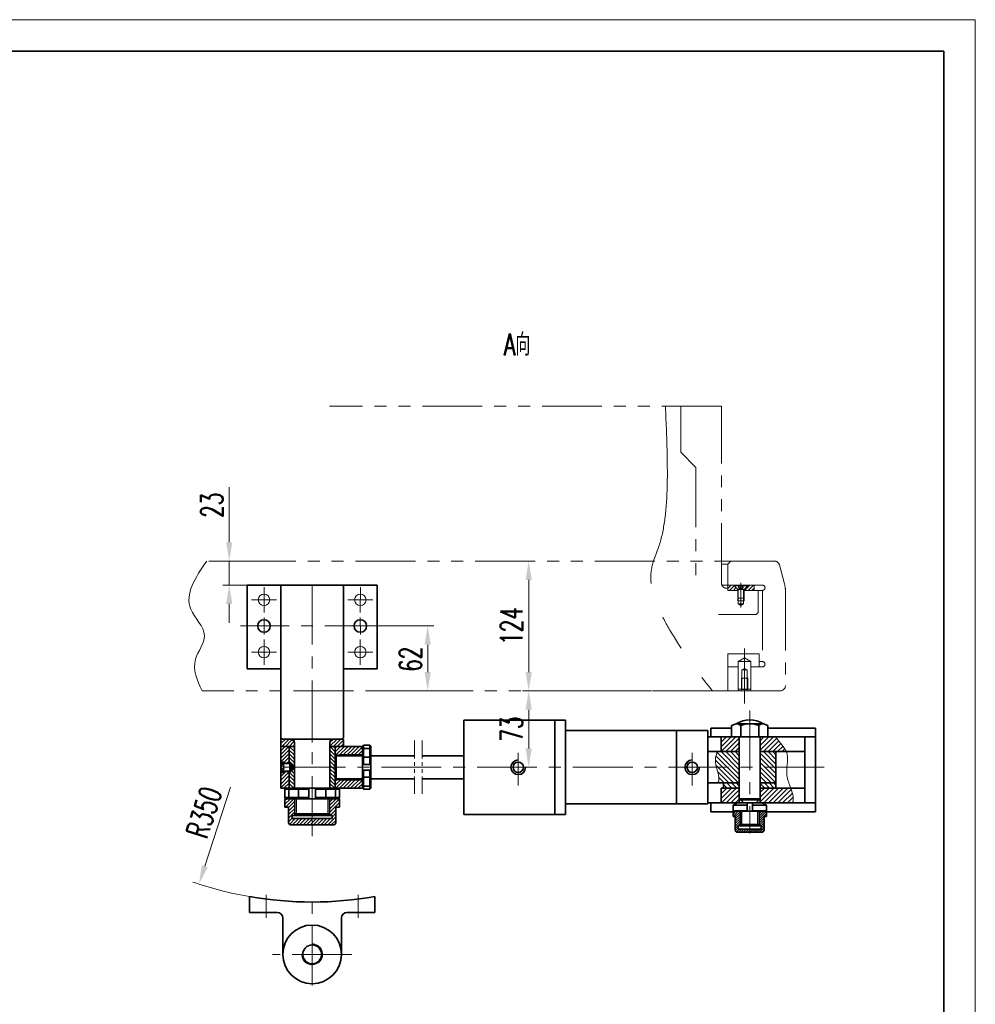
# Model space of a CAD drawing. Header units: millimetres. Extents: x -150 to 2370, y -30 to 1752.
# Tile 4 of 4: x 1457 to 2370, y 811 to 1752. Entities that reach past the tile are written whole.
import ezdxf
from ezdxf.enums import TextEntityAlignment as Align

# ---------------------------------------------------------------- set-up
doc = ezdxf.new("R2010")
doc.units = ezdxf.units.MM
doc.header["$LTSCALE"] = 1.8
for name, pattern in [('CENTER', [50.8, 31.75, -6.35, 6.35, -6.35]), ('DASHED', [19.05, 12.7, -6.35]), ('PHANTOM', [63.5, 31.75, -6.35, 6.35, -6.35, 6.35, -6.35])]:
    doc.linetypes.add(name, pattern=pattern)
doc.layers.get('0').update_dxf_attribs({"lineweight": 35})
doc.layers.get('Defpoints').update_dxf_attribs({"lineweight": 35})
for name, color, linetype, lineweight in [('00', 7, 'Continuous', 35), ('1轮廓实线层', 7, 'Continuous', 35), ('2细线层', 4, 'Continuous', 15), ('3中心线层', 1, 'CENTER', 15), ('YGJ波浪线', 3, 'Continuous', 15), ('YGJ粗实线', 7, 'Continuous', 35), ('YGJ细双点划线', 2, 'PHANTOM', 15), ('YGJ细实线', 3, 'Continuous', 15), ('YGJ细虚线', 2, 'DASHED', 15), ('中心线', 1, 'CENTER', 15), ('剖面线', 2, 'Continuous', 15), ('双点划线', 3, 'PHANTOM', 15), ('尺寸线', 4, 'Continuous', 15), ('粗实线', 7, 'Continuous', 35), ('细实线', 2, 'Continuous', 15)]:
    doc.layers.add(name, color=color, linetype=linetype, lineweight=lineweight)
doc.styles.add('HC_GBDIM', font='romans.shx', dxfattribs={"width": 0.667, "bigfont": 'hzdx.shx'})
doc.styles.add('HC_TEXTSTYLE', font='isocp', dxfattribs={"width": 0.667, "bigfont": 'hzfs'})
doc.styles.add('标准', font='romans.shx', dxfattribs={"width": 0.7, "bigfont": 'hzdx.shx'})
doc.dimstyles.new('HC_GBDIM', dxfattribs={"dimtxt": 3.5, "dimasz": 3, "dimexe": 1, "dimexo": 0, "dimgap": 1, "dimtad": 1, "dimdec": 0, "dimzin": 0, "dimdsep": 46, "dimtxsty": 'HC_GBDIM', "dimcen": 2.5, "dimclrd": 3, "dimclre": 3, "dimclrt": 2, "dimadec": 0, "dimazin": 0, "dimtfac": 0.714286, "dimtdec": 0, "dimtmove": 0, "dimatfit": 3, "dimfxl": 1, "dimtzin": 0, "dimlwd": -1, "dimlwe": -1, "dimarcsym": 0})

# ---------------------------------------------------------------- blocks, each defined once
blk = doc.blocks.new('*U122')
at = {"layer": 'YGJ粗实线'}
for q in [(0, 287), (390, 0)]:
    blk.add_line((390, 287), q, dxfattribs=at)
at = {"layer": 'YGJ细实线'}
for q in [(-25, 292), (395, -5)]:
    blk.add_line((395, 292), q, dxfattribs=at)
blk = doc.blocks.new('*D149')
at = {"layer": 'Defpoints', "color": 0}
for p in [(1805.9, 1172.84), (1796.56, 1110.84), (1846.89, 1110.84)]:
    blk.add_point(p, dxfattribs=at)
at = {"layer": 'YGJ细实线', "color": 3}
for p, q in [((1805.9, 1172.84), (1852.89, 1172.84)), ((1846.89, 1154.84), (1846.89, 1128.84)), ((1796.56, 1110.84), (1852.89, 1110.84))]:
    blk.add_line(p, q, dxfattribs=at)
for points in [[(1849.89, 1154.84), (1843.89, 1154.84), (1846.89, 1172.84)], [(1843.89, 1128.84), (1849.89, 1128.84), (1846.89, 1110.84)]]:
    blk.add_solid(points, dxfattribs=at)
at = {"layer": 'YGJ细实线', "color": 2, "insert": (1830.39, 1141.07), "char_height": 21, "attachment_point": 5, "rotation": 90, "style": 'HC_GBDIM'}
blk.add_mtext('62', dxfattribs=at)
blk = doc.blocks.new('*D151')
at = {"layer": 'Defpoints', "color": 0}
for p in [(1943.38, 1234.84), (1943.38, 1110.84), (1943.38, 1110.84)]:
    blk.add_point(p, dxfattribs=at)
at = {"layer": 'YGJ细实线', "color": 3}
for p, q in [((1943.38, 1234.84), (1949.38, 1234.84)), ((1943.38, 1216.84), (1943.38, 1128.84)), ((1943.38, 1110.84), (1949.38, 1110.84))]:
    blk.add_line(p, q, dxfattribs=at)
for points in [[(1946.38, 1216.84), (1940.38, 1216.84), (1943.38, 1234.84)], [(1940.38, 1128.84), (1946.38, 1128.84), (1943.38, 1110.84)]]:
    blk.add_solid(points, dxfattribs=at)
at = {"layer": 'YGJ细实线', "color": 2, "insert": (1926.88, 1172.84), "char_height": 21, "attachment_point": 5, "rotation": 90, "style": 'HC_GBDIM'}
blk.add_mtext('124', dxfattribs=at)
blk = doc.blocks.new('*D152')
at = {"layer": 'Defpoints', "color": 0}
for p in [(1943.38, 1110.84), (1943.38, 1110.84), (1943.38, 1037.84)]:
    blk.add_point(p, dxfattribs=at)
at = {"layer": 'YGJ细实线', "color": 3}
for p, q in [((1943.38, 1110.84), (1937.38, 1110.84)), ((1943.38, 1055.84), (1943.38, 1092.84)), ((1943.38, 1037.84), (1937.38, 1037.84))]:
    blk.add_line(p, q, dxfattribs=at)
for points in [[(1946.38, 1092.84), (1940.38, 1092.84), (1943.38, 1110.84)], [(1940.38, 1055.84), (1946.38, 1055.84), (1943.38, 1037.84)]]:
    blk.add_solid(points, dxfattribs=at)
at = {"layer": 'YGJ细实线', "color": 2, "insert": (1926.88, 1074.34), "char_height": 21, "attachment_point": 5, "rotation": 90, "style": 'HC_GBDIM'}
blk.add_mtext('73', dxfattribs=at)
blk = doc.blocks.new('*D153')
at = {"layer": 'Defpoints', "color": 0}
for p in [(1637.8, 1234.84), (1657.32, 1234.84), (1690.67, 1211.84)]:
    blk.add_point(p, dxfattribs=at)
at = {"layer": 'YGJ细实线', "color": 3}
for p, q in [((1657.32, 1252.84), (1657.32, 1305.52)), ((1637.8, 1234.84), (1663.32, 1234.84)), ((1657.32, 1211.84), (1657.32, 1234.84)), ((1690.67, 1211.84), (1651.32, 1211.84)), ((1657.32, 1193.84), (1657.32, 1175.84))]:
    blk.add_line(p, q, dxfattribs=at)
for points in [[(1654.32, 1252.84), (1660.32, 1252.84), (1657.32, 1234.84)], [(1660.32, 1193.84), (1654.32, 1193.84), (1657.32, 1211.84)]]:
    blk.add_solid(points, dxfattribs=at)
at = {"layer": 'YGJ细实线', "color": 2, "insert": (1640.82, 1288.18), "char_height": 21, "attachment_point": 5, "rotation": 90, "style": 'HC_GBDIM'}
blk.add_mtext('23', dxfattribs=at)
blk = doc.blocks.new('*D164')
at = {"layer": 'Defpoints', "color": 0}
for p in [(1736.53, 1259.13), (1628.4, 926.26)]:
    blk.add_point(p, dxfattribs=at)
at = {"layer": 'YGJ细实线', "color": 3}
blk.add_line((1633.96, 943.37), (1658.48, 1018.85), dxfattribs=at)
blk.add_arc((1736.53, 1259.13), 350, 251.0213, 260.12913, dxfattribs=at)
blk.add_solid([(1631.11, 944.3), (1636.81, 942.45), (1628.4, 926.26)], dxfattribs=at)
at = {"layer": 'YGJ细实线', "color": 2, "insert": (1633.31, 994.77), "char_height": 21, "attachment_point": 5, "rotation": 72.00353, "style": 'HC_GBDIM'}
blk.add_mtext('R350', dxfattribs=at)

msp = doc.modelspace()

# ---------------------------------------------------------------- hatches: boundary and pattern name
at = {"layer": 'YGJ细实线'}
h = msp.add_hatch(dxfattribs=at)
h.set_pattern_fill('ANSI31', color=3, scale=0.75, angle=180)
h.set_pattern_definition([(45, (2305.405, 819.524), (-1.683798, 1.683798), [])])
h.paths.add_polyline_path([(1717.55, 988.84), (1717.55, 991.84), (1720.05, 991.84), (1720.05, 1007.84), (1712.55, 1007.84), (1711.55, 1007.84, 0.414214), (1710.55, 1006.84), (1710.55, 999.84), (1714.03, 999.84), (1714.03, 984.84, 0.414214), (1716.03, 982.84), (1736.55, 982.84), (1736.55, 988.84)])
h.paths.add_polyline_path([(1736.55, 988.84), (1736.55, 982.84), (1757.07, 982.84, 0.414214), (1759.07, 984.84), (1759.07, 999.84), (1762.55, 999.84), (1762.55, 1006.84, 0.414214), (1761.55, 1007.84), (1760.55, 1007.84), (1753.05, 1007.84), (1753.05, 991.84), (1755.55, 991.84), (1755.55, 988.84)])
h = msp.add_hatch(dxfattribs=at)
h.set_pattern_fill('ANSI31', color=3, scale=0.5, angle=180)
h.set_pattern_definition([(45, (1719.33, 899.3887), (-1.122532, 1.122532), [])])
h.paths.add_polyline_path([(2139.55, 995.84, 0.414214), (2138.55, 994.84), (2138.55, 990.84), (2140.69, 990.84), (2140.69, 977.84, 0.414214), (2142.69, 975.84), (2154.55, 975.84), (2154.55, 978.84), (2143.55, 978.84), (2143.55, 981.84), (2145.55, 981.84), (2145.55, 995.84)])
h.paths.add_polyline_path([(2163.55, 995.84), (2163.55, 981.84), (2165.55, 981.84), (2165.55, 978.84), (2154.55, 978.84), (2154.55, 975.84), (2166.41, 975.84, 0.414214), (2168.41, 977.84), (2168.41, 990.84), (2170.55, 990.84), (2170.55, 994.84, 0.414214), (2169.55, 995.84)])
at = {"layer": '剖面线'}
h = msp.add_hatch(dxfattribs=at)
h.set_pattern_fill('ANSI31', color=256, angle=180, style=0)
h.set_pattern_definition([(45, (-111478.6186, -53638.0062), (-2.24506403, 2.24506403), [])])
edge = h.paths.add_edge_path()
edge.add_line((2164.55, 1066.84), (2179.16, 1066.84))
edge.add_spline(control_points=[(2179.16, 1066.84), (2182.6, 1062.28), (2187.27, 1057.95), (2189.4, 1052.84)], knot_values=[0, 0, 0, 0, 17.124011, 17.124011, 17.124011, 17.124011], degree=3, periodic=0)
edge.add_line((2189.4, 1052.84), (2164.55, 1052.84))
edge.add_line((2164.55, 1052.84), (2164.55, 1066.84))
edge = h.paths.add_edge_path()
edge.add_line((2164.55, 1003.84), (2164.55, 1017.84))
edge.add_line((2164.55, 1017.84), (2193.76, 1017.84))
edge.add_spline(control_points=[(2193.76, 1017.84), (2195.49, 1013.16), (2197.03, 1008.35), (2195.59, 1003.84)], knot_values=[52.79326, 52.79326, 52.79326, 52.79326, 66.971619, 66.971619, 66.971619, 66.971619], degree=3, periodic=0)
edge.add_line((2195.59, 1003.84), (2164.55, 1003.84))
h.paths.add_polyline_path([(2127.27, 1052.84), (2127.27, 1066.84), (2144.55, 1066.84), (2144.55, 1052.84)])
h.paths.add_polyline_path([(2127.27, 1003.84), (2127.27, 1017.84), (2144.55, 1017.84), (2144.55, 1003.84)])
h = msp.add_hatch(dxfattribs=at)
h.set_pattern_fill('ANSI31', color=256, scale=20, angle=180, style=0)
h.set_pattern_definition([(45, (-6331.2235, 13794.2308), (-1.76776695, 1.76776695), [])])
h.paths.add_polyline_path([(1709.55, 1032.84), (1706.55, 1032.84), (1706.55, 1017.84), (1713.55, 1017.84), (1714.55, 1018.84), (1714.55, 1033.84), (1709.55, 1033.84)])
h.paths.add_polyline_path([(1709.55, 1041.84), (1714.55, 1041.84), (1714.55, 1056.84), (1713.55, 1057.84), (1706.55, 1057.84), (1706.55, 1042.84), (1709.55, 1042.84)])
h.paths.add_polyline_path([(1784.55, 1018.84), (1783.55, 1017.84), (1759.55, 1017.84), (1758.55, 1018.84), (1758.55, 1025.84), (1784.55, 1025.84)])
h.paths.add_polyline_path([(1784.55, 1026.84), (1784.55, 1025.84), (1758.55, 1025.84), (1758.55, 1026.84)])
h.paths.add_polyline_path([(1784.55, 1049.84), (1784.55, 1048.84), (1758.55, 1048.84), (1758.55, 1049.84)])
h.paths.add_polyline_path([(1783.55, 1057.84), (1784.55, 1056.84), (1784.55, 1049.84), (1758.55, 1049.84), (1758.55, 1056.84), (1759.55, 1057.84)])
h = msp.add_hatch(dxfattribs=at)
h.set_pattern_fill('ANSI31', color=256, angle=90, style=0)
h.set_pattern_definition([(135, (-111467.5345, -53638.0062), (-2.24506403, -2.24506403), [])])
h.paths.add_polyline_path([(2164.55, 1052.84), (2179.55, 1052.84), (2179.55, 1040.34), (2164.55, 1040.34)])
h.paths.add_polyline_path([(2164.55, 1040.34), (2179.55, 1040.34), (2179.55, 1022.84), (2164.55, 1022.84)])
edge = h.paths.add_edge_path()
edge.add_spline(control_points=[(2122.16, 1040.34), (2121.38, 1044.55), (2121.59, 1049.45), (2124.09, 1052.84)], knot_values=[0, 0, 0, 0, 12.648041, 12.648041, 12.648041, 12.648041], degree=3, periodic=0)
edge.add_line((2124.09, 1052.84), (2144.55, 1052.84))
edge.add_line((2144.55, 1052.84), (2144.55, 1040.34))
edge.add_line((2144.55, 1040.34), (2122.16, 1040.34))
edge = h.paths.add_edge_path()
edge.add_spline(control_points=[(2124.09, 1022.84), (2125.76, 1025.85), (2124.52, 1032.54), (2122.62, 1037.87), (2122.16, 1040.34)], knot_values=[12.648041, 12.648041, 12.648041, 12.648041, 22.983952, 30.403325, 30.403325, 30.403325, 30.403325], degree=3, periodic=0)
edge.add_line((2122.16, 1040.34), (2144.55, 1040.34))
edge.add_line((2144.55, 1040.34), (2144.55, 1022.84))
edge.add_line((2144.55, 1022.84), (2124.09, 1022.84))
h = msp.add_hatch(dxfattribs=at)
h.set_pattern_fill('ANSI31', color=256, angle=90, style=0)
h.set_pattern_definition([(135, (-111478.6186, -53638.0062), (-2.24506403, -2.24506403), [])])
h.paths.add_polyline_path([(2164.55, 1022.84), (2179.55, 1022.84), (2179.55, 1017.84), (2164.55, 1017.84)])
h.paths.add_polyline_path([(2129.55, 1022.84), (2144.55, 1022.84), (2144.55, 1017.84), (2129.55, 1017.84)])
at = {"layer": '双点划线', "ltscale": 3}
h = msp.add_hatch(dxfattribs=at)
h.set_pattern_fill('ANSI31', color=256, scale=20, angle=90, style=0)
h.set_pattern_definition([(45, (3105.1823, -482.0474), (1.767767, -1.767767), [])])
h.paths.add_polyline_path([(2152.86, 1211.34), (2152.86, 1211.84), (2158.61, 1211.84), (2158.61, 1206.84), (2149.21, 1206.84), (2149.21, 1207.69)])
h.paths.add_polyline_path([(2133.61, 1211.84), (2139.36, 1211.84), (2139.36, 1211.31), (2139.39, 1211.31), (2143.01, 1207.69), (2143.01, 1206.84), (2133.61, 1206.84)])
at = {"layer": '尺寸线'}
h = msp.add_hatch(dxfattribs=at)
h.set_pattern_fill('ANSI31', color=256, scale=20, style=0)
h.set_pattern_definition([(225, (88920.0111, 1766.4803), (1.76776695, -1.76776695), [])])
h.paths.add_polyline_path([(1716.55, 1064.84), (1719.55, 1061.84), (1719.55, 1057.84), (1707.05, 1057.84), (1706.56, 1058.34), (1706.56, 1064.34), (1707.05, 1064.84), (1713.73, 1064.84)])
h.paths.add_polyline_path([(1766.05, 1064.84), (1766.54, 1064.34), (1766.55, 1058.34), (1766.05, 1057.84), (1762.55, 1057.84), (1759.05, 1057.84), (1753.55, 1057.84), (1753.55, 1061.84), (1756.55, 1064.84)])
at = {"layer": '细实线'}
h = msp.add_hatch(dxfattribs=at)
h.set_pattern_fill('ANSI31', color=2, scale=20, angle=90)
h.set_pattern_definition([(135, (-40801.131, -17357.9122), (-1.76776695, -1.76776695), [])])
h.paths.add_polyline_path([(1753.55, 1037.84), (1753.55, 1056.84), (1754.55, 1057.84), (1757.55, 1057.84), (1758.55, 1056.84), (1758.55, 1049.84), (1758.55, 1048.84), (1758.55, 1037.84), (1753.55, 1037.84)], is_closed=False)
h.paths.add_polyline_path([(1758.55, 1037.84), (1758.55, 1026.84), (1758.55, 1025.84), (1758.55, 1018.84), (1757.55, 1017.84), (1754.55, 1017.84), (1753.55, 1018.84), (1753.55, 1021.84), (1753.55, 1037.84)])
h.paths.add_polyline_path([(1718.86, 1037.84), (1716.55, 1041.84), (1715.3, 1041.84), (1714.55, 1041.84), (1714.55, 1056.84), (1715.55, 1057.84), (1718.55, 1057.84), (1719.55, 1056.84), (1719.55, 1037.84)])
h.paths.add_polyline_path([(1716.55, 1033.84), (1718.86, 1037.84), (1719.55, 1037.84), (1719.55, 1021.84), (1719.55, 1018.84), (1718.55, 1017.84), (1715.55, 1017.84), (1714.55, 1018.84), (1714.55, 1033.84), (1715.3, 1033.84), (1716.55, 1033.84)], is_closed=False)

# ---------------------------------------------------------------- linework, layer by layer
for p, q in [((1881.39, 1082.84, 9.56), (1978.39, 1082.84, 9.56)), ((1881.39, 992.84, 9.56), (1881.39, 1082.84, 9.56)), ((1968.39, 992.84, 9.56), (1968.39, 1082.84, 9.56)), ((1978.39, 992.84, 9.56), (1978.39, 1082.84, 9.56)), ((1978.39, 1072.84, 9.56), (2114.55, 1072.84, 9.56)), ((2084.55, 1002.84, 9.56), (2084.55, 1072.84, 9.56)), ((2114.55, 1002.84, 9.56), (2114.55, 1072.84, 9.56)), ((1784.55, 1057.84, 9.56), (1785.55, 1058.84, 9.56)), ((1784.55, 1017.84, 9.56), (1784.55, 1057.84, 9.56)), ((1784.55, 1055.74, 9.56), (1792.55, 1055.74, 9.56)), ((1785.55, 1058.84, 9.56), (1791.55, 1058.84, 9.56)), ((1785.55, 1058.84, 9.56), (1785.55, 1040.49, 9.56)), ((1791.55, 1058.84, 9.56), (1792.55, 1057.84, 9.56)), ((1791.55, 1058.84, 9.56), (1791.55, 1040.49, 9.56)), ((1792.55, 1017.84, 9.56), (1792.55, 1057.84, 9.56)), ((1759.53, 1025.84, 9.56), (1759.53, 1049.84, 9.56)), ((1762.55, 1049.84, 9.56), (1784.55, 1049.84, 9.56)), ((1784.55, 1023.84, 9.56), (1784.55, 1051.84, 9.56)), ((1784.55, 1023.84, 9.56), (1784.55, 1051.84, 9.56)), ((1784.55, 1047.44, 9.56), (1792.55, 1047.44, 9.56)), ((1709.55, 1042.84, 9.56), (1706.55, 1042.84, 9.56)), ((1709.55, 1042.84, 9.56), (1709.55, 1041.84, 9.56)), ((1784.55, 1040.49, 9.56), (1792.55, 1040.49, 9.56)), ((1784.55, 1035.19, 9.56), (1792.55, 1035.19, 9.56)), ((1785.55, 1016.84, 9.56), (1785.55, 1035.19, 9.56)), ((1791.55, 1016.84, 9.56), (1791.55, 1035.19, 9.56)), ((1709.55, 1032.84, 9.56), (1706.55, 1032.84, 9.56)), ((1709.55, 1033.84, 9.56), (1709.55, 1032.84, 9.56)), ((1762.55, 1025.84, 9.56), (1784.55, 1025.84, 9.56)), ((1792.55, 1028.24, 9.56), (1784.55, 1028.24, 9.56)), ((1792.55, 1019.94, 9.56), (1784.55, 1019.94, 9.56)), ((1785.55, 1016.84, 9.56), (1784.55, 1017.84, 9.56)), ((1791.55, 1016.84, 9.56), (1785.55, 1016.84, 9.56)), ((1792.55, 1017.84, 9.56), (1791.55, 1016.84, 9.56)), ((1978.39, 1002.84, 9.56), (2114.55, 1002.84, 9.56)), ((1881.39, 992.84, 9.56), (1978.39, 992.84, 9.56))]:
    msp.add_line(p, q)
at = {"ltscale": 5}
for p, q in [((2138.55, 1003.84, 9.56), (2147.28, 1003.84, 9.56)), ((2138.55, 1003.84, 9.56), (2147.28, 1003.84, 9.56)), ((2161.82, 1003.84, 9.56), (2170.55, 1003.84, 9.56)), ((2161.82, 1003.84, 9.56), (2170.55, 1003.84, 9.56)), ((2138.55, 990.84, 9.56), (2138.55, 994.84, 9.56)), ((2140.69, 990.84, 9.56), (2138.55, 990.84, 9.56)), ((2169.55, 995.84, 9.56), (2139.55, 995.84, 9.56)), ((2168.55, 995.84, 9.56), (2140.55, 995.84, 9.56)), ((2140.69, 990.84, 9.56), (2140.69, 977.84, 9.56)), ((2168.41, 990.84, 9.56), (2168.41, 977.84, 9.56)), ((2168.41, 990.84, 9.56), (2170.55, 990.84, 9.56)), ((2170.55, 994.84, 9.56), (2170.55, 990.84, 9.56)), ((2143.55, 981.84, 9.56), (2143.55, 978.84, 9.56)), ((2165.55, 981.84, 9.56), (2165.55, 978.84, 9.56)), ((2142.69, 975.84, 9.56), (2166.41, 975.84, 9.56))]:
    msp.add_line(p, q, dxfattribs=at)
for centre in [(1933.39, 1037.84, 9.56), (2099.55, 1037.84, 9.56)]:
    msp.add_circle(centre, 5)
for centre in [(1933.39, 1037.84, 9.56), (2099.55, 1037.84, 9.56)]:
    msp.add_arc(centre, 7, 90, 0)
for centre, radius, start, end in [((2139.55, 994.84, 9.56), 1, 90, 180), ((2169.55, 994.84, 9.56), 1, 0, 90), ((2142.69, 977.84, 9.56), 2, 180, 270), ((2166.41, 977.84, 9.56), 2, 270, 0)]:
    msp.add_arc(centre, radius, start, end, dxfattribs=at)
at = {"layer": '00', "color": 7}
for p, q in [((2138.55, 1001.53, 9.56), (2142.55, 1003.84, 9.56)), ((2140.96, 1001.53, 9.56), (2138.55, 1001.53, 9.56)), ((2138.55, 996.34, 9.56), (2138.55, 1001.53, 9.56)), ((2143.21, 1001.53, 9.56), (2140.96, 1001.53, 9.56)), ((2140.96, 1001.53, 9.56), (2140.96, 1001.53, 9.56)), ((2147.28, 1003.84, 9.56), (2142.55, 1003.84, 9.56)), ((2166.55, 1003.84, 9.56), (2142.55, 1003.84, 9.56)), ((2152.05, 1001.53, 9.56), (2143.21, 1001.53, 9.56)), ((2152.05, 995.84, 9.56), (2152.05, 1003.84, 9.56)), ((2157.05, 995.84, 9.56), (2157.05, 1003.84, 9.56)), ((2165.9, 1001.53, 9.56), (2157.05, 1001.53, 9.56)), ((2166.55, 1003.84, 9.56), (2161.82, 1003.84, 9.56)), ((2168.15, 1001.53, 9.56), (2165.9, 1001.53, 9.56)), ((2170.55, 1001.53, 9.56), (2166.55, 1003.84, 9.56)), ((2170.55, 1001.53, 9.56), (2168.15, 1001.53, 9.56)), ((2170.55, 996.34, 9.56), (2170.55, 1001.53, 9.56)), ((2140.96, 996.34, 9.56), (2138.55, 996.34, 9.56)), ((2139.05, 995.84, 9.56), (2138.55, 996.34, 9.56)), ((2170.05, 995.84, 9.56), (2139.05, 995.84, 9.56)), ((2170.05, 995.84, 9.56), (2139.05, 995.84, 9.56)), ((2143.21, 996.34, 9.56), (2140.96, 996.34, 9.56)), ((2152.05, 996.34, 9.56), (2143.21, 996.34, 9.56)), ((2165.9, 996.34, 9.56), (2157.05, 996.34, 9.56)), ((2168.15, 996.34, 9.56), (2165.9, 996.34, 9.56)), ((2170.55, 996.34, 9.56), (2168.15, 996.34, 9.56)), ((2170.05, 995.84, 9.56), (2170.55, 996.34, 9.56))]:
    msp.add_line(p, q, dxfattribs=at)
at = {"layer": '1轮廓实线层', "elevation": 9.56}
for points in [[(1706.55, 1037.84), (1706.55, 1041.24), (1707.15, 1041.84), (1707.15, 1037.84)], [(1706.55, 1037.84), (1706.55, 1034.44), (1707.15, 1033.84), (1707.15, 1037.84)], [(1707.15, 1041.84), (1715.3, 1041.84), (1715.3, 1037.84)], [(1707.15, 1033.84), (1715.3, 1033.84), (1715.3, 1037.84)], [(1715.3, 1041.84), (1716.55, 1040.59), (1716.55, 1037.84)], [(1715.3, 1033.84), (1716.55, 1035.09), (1716.55, 1037.84)]]:
    msp.add_lwpolyline(points, dxfattribs=at)
at = {"layer": '2细线层', "elevation": 9.56}
for points in [[(1706.55, 1041.24), (1715.9, 1041.24)], [(1706.55, 1034.44), (1715.9, 1034.44)]]:
    msp.add_lwpolyline(points, dxfattribs=at)
at = {"layer": '3中心线层'}
for p, q in [((1736.55, 972.19, 9.56), (1736.55, 1220.88, 9.56)), ((1805.9, 1172.84, 9.56), (1668.11, 1172.84, 9.56)), ((2154.55, 1092.14, 9.56), (2154.55, 974.43, 9.56)), ((1933.39, 1020.58, 9.56), (1933.39, 1051.71, 9.56)), ((2099.55, 1020.58, 9.56), (2099.55, 1051.71, 9.56)), ((2225.61, 1037.84, 9.56), (1704.9, 1037.84, 9.56))]:
    msp.add_line(p, q, dxfattribs=at)
at = {"layer": 'YGJ粗实线'}
for p, q in [((1710.55, 999.84, 9.56), (1710.55, 1006.84, 9.56)), ((1762.55, 999.84, 9.56), (1762.55, 1006.84, 9.56)), ((1710.55, 999.84, 9.56), (1714.03, 999.84, 9.56)), ((1714.03, 999.84, 9.56), (1714.03, 984.84, 9.56)), ((1762.55, 999.84, 9.56), (1759.07, 999.84, 9.56)), ((1759.07, 999.84, 9.56), (1759.07, 984.84, 9.56)), ((1717.55, 988.84, 9.56), (1717.55, 991.84, 9.56)), ((1755.55, 988.84, 9.56), (1717.55, 988.84, 9.56)), ((1755.55, 991.84, 9.56), (1755.55, 988.84, 9.56)), ((1716.03, 982.84, 9.56), (1757.07, 982.84, 9.56))]:
    msp.add_line(p, q, dxfattribs=at)
at = {"layer": 'YGJ粗实线', "ltscale": 0.666667}
for p, q in [((1720.05, 1007.84, 9.56), (1720.05, 991.84, 9.56)), ((1753.05, 1007.84, 9.56), (1753.05, 991.84, 9.56)), ((1755.55, 991.84, 9.56), (1717.55, 991.84, 9.56))]:
    msp.add_line(p, q, dxfattribs=at)
at = {"layer": 'YGJ粗实线'}
for centre, radius, start, end in [((1711.55, 1006.84, 9.56), 1, 90, 180), ((1761.55, 1006.84, 9.56), 1, 0, 90), ((1716.03, 984.84, 9.56), 2, 180, 270), ((1757.07, 984.84, 9.56), 2, 270, 0)]:
    msp.add_arc(centre, radius, start, end, dxfattribs=at)
at = {"layer": 'YGJ细双点划线', "ltscale": 0.3}
for p, q in [((1834.31, 1063.34), (1834.31, 1012.34)), ((1841.78, 1063.34), (1841.78, 1012.34))]:
    msp.add_line(p, q, dxfattribs=at)
at = {"layer": 'YGJ细实线'}
for p, q in [((1721.55, 991.84, 9.56), (1721.55, 1007.84, 9.56)), ((1751.55, 991.84, 9.56), (1751.55, 1007.84, 9.56)), ((2147.05, 995.84, 9.56), (2147.05, 981.84, 9.56))]:
    msp.add_line(p, q, dxfattribs=at)
msp.add_spline([(1635.85, 1234.84, 9.56), (1620.66, 1188.87), (1633.6, 1163.55), (1625.16, 1141.04), (1631.32, 1110.84, 9.56)], degree=3, dxfattribs=at)
at = {"layer": 'YGJ细虚线', "ltscale": 0.05}
for p, q in [((1706.55, 1040.13, 9.56), (1709.25, 1040.13, 9.56)), ((1706.55, 1038.98, 9.56), (1709.25, 1038.98, 9.56)), ((1706.55, 1036.71, 9.56), (1709.25, 1036.71, 9.56)), ((1706.55, 1035.55, 9.56), (1709.25, 1035.55, 9.56)), ((1709.25, 1035.55, 9.56), (1709.25, 1040.13, 9.56)), ((1709.25, 1040.13, 9.56), (1710.87, 1037.84, 9.56)), ((1709.25, 1035.55, 9.56), (1710.87, 1037.84, 9.56))]:
    msp.add_line(p, q, dxfattribs=at)
at = {"layer": '中心线'}
for p, q in [((1690.56, 1209.86, 9.56), (1690.56, 1185.86, 9.56)), ((1782.56, 1209.85, 9.56), (1782.55, 1185.85, 9.56)), ((1678.56, 1197.85, 9.56), (1702.56, 1197.86, 9.56)), ((1794.56, 1197.84, 9.56), (1770.56, 1197.85, 9.56)), ((1690.56, 1180.83, 9.56), (1690.56, 1164.83, 9.56)), ((1782.55, 1180.84, 9.56), (1782.56, 1164.84, 9.56)), ((1690.55, 1135.85, 9.56), (1690.56, 1159.85, 9.56)), ((1782.55, 1135.84, 9.56), (1782.55, 1159.84, 9.56)), ((1678.55, 1147.85, 9.56), (1702.55, 1147.85, 9.56)), ((1794.55, 1147.84, 9.56), (1770.55, 1147.84, 9.56)), ((1736.55, 1061.44, 9.56), (1736.55, 1064.84, 9.56)), ((1736.55, 1017.19, 9.56), (1736.55, 1020.59, 9.56)), ((1692.57, 916.01, 9.56), (1692.57, 894.13, 9.56)), ((1736.55, 829.23, 9.56), (1736.55, 914.13, 9.56)), ((1780.53, 916.01, 9.56), (1780.53, 894.13, 9.56)), ((1774.55, 859.13, 9.56), (1698.55, 859.13, 9.56))]:
    msp.add_line(p, q, dxfattribs=at)
at = {"layer": '中心线', "ltscale": 0.5}
msp.add_line((1752.34, 1037.84, 9.56), (1759.87, 1037.84, 9.56), dxfattribs=at)
at = {"layer": '双点划线'}
for p, q in [((2127.61, 1382.84, 9.56), (1753.07, 1382.84, 9.56)), ((2088.61, 1382.84, 9.56), (2088.61, 1338.84, 9.56)), ((2127.61, 1213.84, 9.56), (2127.61, 1382.84, 9.56)), ((2088.61, 1374.84, 9.56), (2088.61, 1342.84, 9.56)), ((2103.11, 1324.34, 9.56), (2088.61, 1338.84, 9.56)), ((2103.11, 1324.34, 9.56), (2103.11, 1213.84, 9.56)), ((2178.08, 1234.84, 9.56), (1635.85, 1234.84, 9.56)), ((2127.61, 1234.84, 9.56), (2124.57, 1234.84, 9.56)), ((2127.61, 1213.84, 9.56), (2127.61, 1234.84, 9.56)), ((2178.08, 1234.84, 9.56), (2127.61, 1234.84, 9.56)), ((2136.61, 1234.84, 9.56), (2133.61, 1231.84, 9.56)), ((2133.61, 1231.84, 9.56), (2127.61, 1231.84, 9.56)), ((2133.61, 1231.84, 9.56), (2133.61, 1211.84, 9.56)), ((2182.91, 1231.14, 9.56), (2187.76, 1213.05, 9.56)), ((2146.11, 1190.33), (2146.11, 1214.14)), ((2166.61, 1211.84, 9.56), (2128.03, 1211.84, 9.56)), ((2133.61, 1208.84), (2132.61, 1208.84)), ((2133.61, 1208.84), (2132.61, 1208.84)), ((2133.61, 1211.84), (2133.61, 1208.84)), ((2133.61, 1206.84), (2133.61, 1211.84)), ((2133.61, 1211.84), (2158.61, 1211.84)), ((2133.61, 1208.84), (2133.61, 1206.84)), ((2133.61, 1206.84), (2143.11, 1206.84)), ((2143.11, 1206.84, 9.56), (2133.61, 1206.84, 9.56)), ((2139.36, 1211.34), (2139.36, 1211.84)), ((2143.11, 1207.59), (2139.36, 1211.34)), ((2139.39, 1211.31), (2152.83, 1211.31)), ((2143.01, 1206.84), (2143.01, 1207.69)), ((2143.11, 1207.59), (2149.11, 1207.59)), ((2143.11, 1199.31), (2143.11, 1207.59)), ((2143.61, 1199.31), (2143.61, 1207.59)), ((2143.82, 1211.31), (2143.82, 1209.11)), ((2146.11, 1207.79), (2143.82, 1209.11)), ((2144.97, 1211.31), (2144.97, 1209.11)), ((2148.4, 1209.11), (2146.11, 1207.79)), ((2147.26, 1211.31), (2147.26, 1209.11)), ((2148.4, 1211.31), (2148.4, 1209.11)), ((2148.61, 1199.31), (2148.61, 1207.59)), ((2149.11, 1207.59), (2152.86, 1211.34)), ((2149.11, 1199.31), (2149.11, 1207.59)), ((2162.61, 1206.84), (2149.11, 1206.84)), ((2166.61, 1206.84, 9.56), (2149.11, 1206.84, 9.56)), ((2149.21, 1206.84), (2149.21, 1207.69)), ((2152.86, 1211.34), (2152.86, 1211.84)), ((2158.61, 1206.84), (2158.61, 1211.84)), ((2162.61, 1206.84), (2162.61, 1185.84)), ((2166.61, 1206.84, 9.56), (2166.61, 1138.84, 9.56)), ((2188.61, 1206.58, 9.56), (2188.61, 1115.84, 9.56)), ((2143.11, 1196.84), (2143.11, 1199.31)), ((2143.11, 1199.31), (2149.11, 1199.31)), ((2143.11, 1196.84), (2149.11, 1196.84)), ((2143.61, 1193.84), (2143.61, 1199.31)), ((2148.61, 1193.84), (2148.61, 1199.31)), ((2149.11, 1196.84), (2149.11, 1199.31)), ((2143.61, 1193.84), (2148.61, 1193.84)), ((2143.61, 1193.84), (2146.11, 1192.4)), ((2148.61, 1193.84), (2146.11, 1192.4)), ((2162.61, 1185.84), (2160.61, 1183.84)), ((2160.61, 1183.84, 4.03), (2124.57, 1183.84, 4.03)), ((2149.61, 1098.71, 9.56), (2149.61, 1151.36, 9.56)), ((2133.61, 1146.34, 9.56), (2162.61, 1146.34, 9.56)), ((2163.61, 1146.34, 9.56), (2133.61, 1146.34, 9.56)), ((2133.61, 1110.84, 9.56), (2133.61, 1146.34, 9.56)), ((2149.61, 1142.31, 9.56), (2143.61, 1138.84, 9.56)), ((2143.61, 1138.84, 9.56), (2143.61, 1112.44, 9.56)), ((2143.61, 1138.84, 9.56), (2155.61, 1138.84, 9.56)), ((2149.61, 1142.31, 9.56), (2155.61, 1138.84, 9.56)), ((2149.61, 1139.89, 9.56), (2149.61, 1109.79, 9.56)), ((2155.61, 1138.84, 9.56), (2155.61, 1112.44, 9.56)), ((2163.61, 1133.84, 9.56), (2163.61, 1146.34, 9.56)), ((2163.61, 1138.84, 9.56), (2166.61, 1138.84, 9.56)), ((2133.61, 1133.84, 9.56), (2143.61, 1133.84, 9.56)), ((2133.61, 1110.84, 9.56), (2133.61, 1133.84, 9.56)), ((2147.06, 1130.84, 9.56), (2149.61, 1132.31, 9.56)), ((2147.06, 1130.84, 9.56), (2152.16, 1130.84, 9.56)), ((2147.06, 1112.42, 9.56), (2147.06, 1130.84, 9.56)), ((2152.16, 1130.84, 9.56), (2149.61, 1132.31, 9.56)), ((2152.16, 1112.42, 9.56), (2152.16, 1130.84, 9.56)), ((2155.61, 1136.34, 9.56), (2155.61, 1136.34, 9.56)), ((2155.61, 1133.84, 9.56), (2166.61, 1133.84, 9.56)), ((2166.61, 1133.84, 9.56), (2155.61, 1133.84, 9.56)), ((2166.61, 1133.84, 9.56), (2155.61, 1133.84, 9.56)), ((2146.61, 1122.84, 9.56), (2147.06, 1123.62, 9.56)), ((2146.61, 1112.16, 9.56), (2146.61, 1122.84, 9.56)), ((2146.61, 1122.84, 9.56), (2152.61, 1122.84, 9.56)), ((2152.61, 1122.84, 9.56), (2152.16, 1123.62, 9.56)), ((2152.61, 1112.16, 9.56), (2152.61, 1122.84, 9.56)), ((2118.81, 1110.84, 9.56), (1631.32, 1110.84, 9.56)), ((2003.46, 1110.84, 9.56), (2105.94, 1110.84, 9.56)), ((2133.61, 1110.84, 9.56), (2118.81, 1110.84, 9.56)), ((2183.61, 1110.84, 9.56), (2133.61, 1110.84, 9.56)), ((2143.61, 1112.44, 9.56), (2155.61, 1112.44, 9.56)), ((2143.61, 1112.44, 9.56), (2144.04, 1110.84, 9.56)), ((2144.04, 1110.84, 9.56), (2155.18, 1110.84, 9.56)), ((2146.41, 1112.04, 9.56), (2147.06, 1112.42, 9.56)), ((2146.41, 1110.84, 9.56), (2146.41, 1112.04, 9.56)), ((2146.41, 1112.04, 9.56), (2152.81, 1112.04, 9.56)), ((2147.06, 1112.42, 9.56), (2152.16, 1112.42, 9.56)), ((2152.81, 1112.04, 9.56), (2152.16, 1112.42, 9.56)), ((2152.81, 1110.84, 9.56), (2152.81, 1112.04, 9.56)), ((2155.61, 1112.44, 9.56), (2155.18, 1110.84, 9.56))]:
    msp.add_line(p, q, dxfattribs=at)
for centre, radius, start, end in [((2178.08, 1229.84, 9.56), 5, 15, 90), ((2132.61, 1213.84, 9.56), 5, 180, 270), ((2144.39, 1210.1), 1.14, 240, 300), ((2146.11, 1213.31), 4.35, 254.73852, 285.26148), ((2147.83, 1210.1), 1.14, 240, 300), ((2166.61, 1209.34, 9.56), 2.5, 270, 90), ((2163.61, 1206.58, 9.56), 25, 0, 15), ((2166.61, 1136.34, 9.56), 2.5, 270, 90), ((2183.61, 1115.84, 9.56), 5, 270, 0)]:
    msp.add_arc(centre, radius, start, end, dxfattribs=at)
at = {"layer": '双点划线', "ltscale": 3}
msp.add_open_spline([(2074, 1382.84, 9.56), (2077.06, 1313.94, 9.56), (2077.36, 1245.11, 9.56), (2043.94, 1206.59, 9.56), (2118.81, 1110.84, 9.56)], degree=3, knots=[50.021905, 50.021905, 50.021905, 50.021905, 155.941909, 240.941253, 240.941253, 240.941253, 240.941253], dxfattribs=at)
at = {"layer": '尺寸线'}
for centre in [(1690.56, 1197.86, 9.56), (1782.56, 1197.85, 9.56), (1690.55, 1147.85, 9.56), (1782.55, 1147.84, 9.56)]:
    msp.add_circle(centre, 5.5, dxfattribs=at)
at = {"layer": '粗实线'}
for p, q in [((1674.55, 1131.84, 9.56), (1674.56, 1211.86, 9.56)), ((1674.57, 1211.84, 9.56), (1798.56, 1211.84, 9.56)), ((1690.56, 1205.86, 9.56), (1690.56, 1205.86, 9.56)), ((1706.54, 1064.84, 9.56), (1706.56, 1211.85, 9.56)), ((1766.54, 1066.65, 9.56), (1766.54, 1211.85, 9.56)), ((1782.56, 1205.85, 9.56), (1782.56, 1205.85, 9.56)), ((1798.55, 1131.84, 9.56), (1798.56, 1211.84, 9.56)), ((1690.55, 1139.85, 9.56), (1690.55, 1139.85, 9.56)), ((1782.55, 1139.84, 9.56), (1782.55, 1139.84, 9.56)), ((1674.55, 1131.84, 9.56), (1706.55, 1131.84, 9.56)), ((1766.54, 1131.84, 9.56), (1798.55, 1131.84, 9.56)), ((2114.55, 1072.84, 9.56), (2114.55, 1002.84, 9.56)), ((2117.27, 1075.34, 9.56), (2137.23, 1075.34, 9.56)), ((2117.27, 1075.34, 9.56), (2117.27, 1066.84, 9.56)), ((2141.56, 1079.31, 9.56), (2137.23, 1077.73, 9.56)), ((2137.23, 1066.84, 9.56), (2137.23, 1077.73, 9.56)), ((2167.54, 1079.31, 9.56), (2141.56, 1079.31, 9.56)), ((2145.89, 1066.84, 9.56), (2145.89, 1077.88, 9.56)), ((2163.21, 1066.84, 9.56), (2163.21, 1077.88, 9.56)), ((2167.54, 1079.31, 9.56), (2171.87, 1077.73, 9.56)), ((2171.87, 1066.84, 9.56), (2171.87, 1077.73, 9.56)), ((2171.87, 1075.34, 9.56), (2217.27, 1075.34, 9.56)), ((2217.27, 1075.34, 9.56), (2217.27, 995.34, 9.56)), ((1706.55, 1058.34, 9.56), (1706.56, 1064.34, 9.56)), ((1706.55, 1058.34, 9.56), (1706.56, 1064.34, 9.56)), ((1706.56, 1064.34, 9.56), (1707.05, 1064.84, 9.56)), ((1706.56, 1064.34, 9.56), (1707.05, 1064.84, 9.56)), ((1716.55, 1064.84, 9.56), (1707.05, 1064.84, 9.56)), ((1716.55, 1064.84, 9.56), (1707.05, 1064.84, 9.56)), ((1716.55, 1064.84, 9.56), (1708.55, 1064.84, 9.56)), ((1736.56, 1064.84, 9.56), (1708.56, 1064.84, 9.56)), ((1719.55, 1061.84, 9.56), (1716.55, 1064.84, 9.56)), ((1716.55, 1064.84, 9.56), (1756.55, 1064.84, 9.56)), ((1736.56, 1064.84, 9.56), (1764.56, 1064.84, 9.56)), ((1753.55, 1061.84, 9.56), (1756.55, 1064.84, 9.56)), ((1756.55, 1064.84, 9.56), (1766.05, 1064.84, 9.56)), ((1756.55, 1064.84, 9.56), (1766.05, 1064.84, 9.56)), ((1756.55, 1064.84, 9.56), (1764.55, 1064.84, 9.56)), ((1766.54, 1064.34, 9.56), (1766.05, 1064.84, 9.56)), ((1766.55, 1058.34, 9.56), (1766.54, 1064.34, 9.56)), ((2114.55, 1066.84, 9.56), (2217.27, 1066.84, 9.56)), ((2127.27, 1052.84, 9.56), (2127.27, 1066.84, 9.56)), ((2171.87, 1066.84, 9.56), (2137.23, 1066.84, 9.56)), ((2144.55, 1066.84, 9.56), (2144.55, 1003.84, 9.56)), ((2144.55, 1066.84, 9.56), (2144.55, 1003.84, 9.56)), ((2164.55, 1066.84, 9.56), (2164.55, 1003.84, 9.56)), ((2164.55, 1066.84, 9.56), (2164.55, 1016.84, 9.56)), ((2164.55, 1066.84, 9.56), (2164.55, 1003.84, 9.56)), ((2207.27, 1066.84, 9.56), (2207.27, 1052.84, 9.56)), ((1706.55, 1058.34, 9.56), (1707.05, 1057.84, 9.56)), ((1706.55, 1058.34, 9.56), (1707.05, 1057.84, 9.56)), ((1706.55, 1058.34, 9.56), (1707.05, 1057.84, 9.56)), ((1706.55, 1057.84, 9.56), (1706.55, 1017.84, 9.56)), ((1706.55, 1057.84, 9.56), (1714.05, 1057.84, 9.56)), ((1707.55, 1057.84, 9.56), (1706.55, 1056.84, 9.56)), ((1706.55, 1056.84, 9.56), (1706.55, 1018.84, 9.56)), ((1714.05, 1057.84, 9.56), (1707.05, 1057.84, 9.56)), ((1719.55, 1057.84, 9.56), (1707.05, 1057.84, 9.56)), ((1714.05, 1057.84, 9.56), (1710.55, 1057.84, 9.56)), ((1714.55, 1056.84, 9.56), (1713.55, 1057.84, 9.56)), ((1714.55, 1056.84, 9.56), (1713.55, 1057.84, 9.56)), ((1715.55, 1057.84, 9.56), (1714.55, 1056.84, 9.56)), ((1714.55, 1057.34, 9.56), (1714.55, 1041.84, 9.56)), ((1714.55, 1041.84, 9.56), (1714.55, 1056.84, 9.56)), ((1714.55, 1041.84, 9.56), (1714.55, 1056.84, 9.56)), ((1714.55, 1041.84, 9.56), (1714.55, 1056.84, 9.56)), ((1718.55, 1057.84, 9.56), (1719.55, 1056.84, 9.56)), ((1719.55, 1061.84, 9.56), (1719.55, 1057.84, 9.56)), ((1719.55, 1061.84, 9.56), (1719.55, 1021.84, 9.56)), ((1719.55, 1017.84, 9.56), (1719.55, 1056.84, 9.56)), ((1753.55, 1061.84, 9.56), (1753.55, 1057.84, 9.56)), ((1753.55, 1061.84, 9.56), (1753.55, 1021.84, 9.56)), ((1759.05, 1057.84, 9.56), (1753.55, 1057.84, 9.56)), ((1753.55, 1057.84, 9.56), (1757.55, 1057.84, 9.56)), ((1753.55, 1057.84, 9.56), (1757.55, 1057.84, 9.56)), ((1754.55, 1057.84, 9.56), (1753.55, 1056.84, 9.56)), ((1753.55, 1017.84, 9.56), (1753.55, 1056.84, 9.56)), ((1757.55, 1057.84, 9.56), (1758.55, 1056.84, 9.56)), ((1759.55, 1057.84, 9.56), (1758.55, 1056.84, 9.56)), ((1759.55, 1057.84, 9.56), (1758.55, 1056.84, 9.56)), ((1758.55, 1057.34, 9.56), (1758.55, 1017.84, 9.56)), ((1758.55, 1056.84, 9.56), (1758.55, 1018.84, 9.56)), ((1758.55, 1056.84, 9.56), (1758.55, 1018.84, 9.56)), ((1758.55, 1056.84, 9.56), (1758.55, 1018.84, 9.56)), ((1758.55, 1056.84, 9.56), (1758.55, 1018.84, 9.56)), ((1758.55, 1056.84, 9.56), (1758.55, 1018.84, 9.56)), ((1758.55, 1056.84, 9.56), (1758.55, 1018.84, 9.56)), ((1759.05, 1057.84, 9.56), (1762.55, 1057.84, 9.56)), ((1759.05, 1057.84, 9.56), (1766.05, 1057.84, 9.56)), ((1766.05, 1057.84, 9.56), (1759.05, 1057.84, 9.56)), ((1759.55, 1057.84, 9.56), (1783.55, 1057.84, 9.56)), ((1766.55, 1058.34, 9.56), (1766.05, 1057.84, 9.56)), ((1784.55, 1056.84, 9.56), (1783.55, 1057.84, 9.56)), ((1784.55, 1056.84, 9.56), (1784.55, 1018.84, 9.56)), ((1784.55, 1018.84, 9.56), (1784.55, 1056.84, 9.56)), ((2144.55, 1008.84, 9.56), (2144.55, 1058.84, 9.56)), ((2144.55, 1008.84, 9.56), (2144.55, 1058.84, 9.56)), ((1758.55, 1048.84, 9.56), (1784.55, 1048.84, 9.56)), ((1792.55, 1048.84, 9.56), (1834.31, 1048.84, 9.56)), ((1841.78, 1048.84, 9.56), (1881.39, 1048.84, 9.56)), ((2114.55, 1052.84, 9.56), (2144.55, 1052.84, 9.56)), ((2164.55, 1052.84, 9.56), (2207.27, 1052.84, 9.56)), ((2179.55, 1052.84, 9.56), (2179.55, 1022.84, 9.56)), ((2207.27, 1052.84, 9.56), (2207.27, 1017.84, 9.56)), ((1716.55, 1041.84, 9.56), (1714.55, 1041.84, 9.56)), ((1716.55, 1041.84, 9.56), (1714.55, 1041.84, 9.56)), ((1716.55, 1033.84, 9.56), (1716.55, 1041.84, 9.56)), ((1716.55, 1041.84, 9.56), (1718.86, 1037.84, 9.56)), ((1716.55, 1033.84, 9.56), (1716.55, 1041.84, 9.56)), ((1716.55, 1033.84, 9.56), (1718.86, 1037.84, 9.56)), ((1714.55, 1018.84, 9.56), (1714.55, 1033.84, 9.56)), ((1714.55, 1018.84, 9.56), (1714.55, 1033.84, 9.56)), ((1714.55, 1018.84, 9.56), (1714.55, 1033.84, 9.56)), ((1716.55, 1033.84, 9.56), (1714.55, 1033.84, 9.56)), ((1716.55, 1033.84, 9.56), (1714.55, 1033.84, 9.56)), ((1714.55, 1033.84, 9.56), (1714.55, 1017.84, 9.56)), ((1758.55, 1026.84, 9.56), (1784.55, 1026.84, 9.56)), ((1792.55, 1026.84, 9.56), (1834.31, 1026.84, 9.56)), ((1841.78, 1026.84, 9.56), (1881.39, 1026.84, 9.56)), ((1719.55, 1017.84, 9.56), (1706.55, 1017.84, 9.56)), ((1736.55, 1017.84, 9.56), (1709.55, 1017.84, 9.56)), ((1710.55, 1016.84, 9.56), (1711.55, 1017.84, 9.56)), ((1710.55, 1008.84, 9.56), (1710.55, 1016.84, 9.56)), ((1710.55, 1016.84, 9.56), (1733.4, 1016.84, 9.56)), ((1711.55, 1017.84, 9.56), (1761.55, 1017.84, 9.56)), ((1713.55, 1017.84, 9.56), (1714.55, 1018.84, 9.56)), ((1714.15, 1007.84, 9.56), (1714.15, 1017.84, 9.56)), ((1715.55, 1017.84, 9.56), (1714.55, 1018.84, 9.56)), ((1719.55, 1017.84, 9.56), (1714.55, 1017.84, 9.56)), ((1715.55, 1017.84, 9.56), (1736.55, 1017.84, 9.56)), ((1718.55, 1017.84, 9.56), (1719.55, 1018.84, 9.56)), ((1718.55, 1017.84, 9.56), (1719.55, 1018.84, 9.56)), ((1719.55, 1017.84, 9.56), (1719.55, 1017.84, 9.56)), ((1723.35, 1007.84, 9.56), (1723.35, 1017.84, 9.56)), ((1733.4, 1017.84, 9.56), (1733.4, 1007.84, 9.56)), ((1736.55, 1017.84, 9.56), (1757.55, 1017.84, 9.56)), ((1739.7, 1017.84, 9.56), (1739.7, 1007.84, 9.56)), ((1762.55, 1016.84, 9.56), (1739.7, 1016.84, 9.56)), ((1749.75, 1017.84, 9.56), (1749.75, 1007.84, 9.56)), ((1754.55, 1017.84, 9.56), (1753.55, 1018.84, 9.56)), ((1754.55, 1017.84, 9.56), (1753.55, 1018.84, 9.56)), ((1783.55, 1017.84, 9.56), (1753.55, 1017.84, 9.56)), ((1758.55, 1017.84, 9.56), (1753.55, 1017.84, 9.56)), ((1763.55, 1017.84, 9.56), (1753.55, 1017.84, 9.56)), ((1753.55, 1017.84, 9.56), (1753.55, 1017.84, 9.56)), ((1757.55, 1017.84, 9.56), (1758.55, 1018.84, 9.56)), ((1758.55, 1018.84, 9.56), (1759.55, 1017.84, 9.56)), ((1758.55, 1017.84, 9.56), (1758.55, 1017.84, 9.56)), ((1758.95, 1017.84, 9.56), (1758.95, 1007.84, 9.56)), ((1761.55, 1017.84, 9.56), (1762.55, 1016.84, 9.56)), ((1762.55, 1016.84, 9.56), (1762.55, 1008.84, 9.56)), ((1784.55, 1018.84, 9.56), (1783.55, 1017.84, 9.56)), ((2114.55, 1022.84, 9.56), (2144.55, 1022.84, 9.56)), ((2127.27, 1017.84, 9.56), (2144.55, 1017.84, 9.56)), ((2127.27, 1003.84, 9.56), (2127.27, 1017.84, 9.56)), ((2129.55, 1022.84, 9.56), (2129.55, 1017.84, 9.56)), ((2164.55, 1022.84, 9.56), (2179.55, 1022.84, 9.56)), ((2164.55, 1017.84, 9.56), (2207.27, 1017.84, 9.56)), ((2179.55, 1022.84, 9.56), (2179.55, 1017.84, 9.56)), ((2207.27, 1017.84, 9.56), (2207.27, 1003.84, 9.56)), ((1711.55, 1007.84, 9.56), (1710.55, 1008.84, 9.56)), ((1710.55, 1008.84, 9.56), (1733.4, 1008.84, 9.56)), ((1711.55, 1007.84, 9.56), (1761.55, 1007.84, 9.56)), ((1762.55, 1008.84, 9.56), (1739.7, 1008.84, 9.56)), ((1762.55, 1008.84, 9.56), (1761.55, 1007.84, 9.56)), ((2164.55, 1007.84, 9.56), (2144.55, 1007.84, 9.56)), ((2144.55, 1007.84, 9.56), (2145.55, 1006.84, 9.56)), ((2163.55, 1006.84, 9.56), (2145.55, 1006.84, 9.56)), ((2164.55, 1007.84, 9.56), (2163.55, 1006.84, 9.56)), ((2114.55, 1003.84, 9.56), (2147.28, 1003.84, 9.56)), ((2117.27, 1003.84, 9.56), (2117.27, 995.34, 9.56)), ((2147.28, 1003.84, 9.56), (2217.27, 1003.84, 9.56)), ((1721.55, 991.84, 9.56), (1720.05, 993.34, 9.56)), ((1753.05, 993.34, 9.56), (1720.05, 993.34, 9.56)), ((1721.55, 991.84, 9.56), (1751.55, 991.84, 9.56)), ((1751.55, 991.84, 9.56), (1753.05, 993.34, 9.56)), ((2117.27, 995.34, 9.56), (2138.69, 995.34, 9.56)), ((2145.55, 995.84, 9.56), (2145.55, 981.84, 9.56)), ((2163.55, 995.84, 9.56), (2163.55, 981.84, 9.56)), ((2170.42, 995.34, 9.56), (2217.27, 995.34, 9.56)), ((2143.55, 981.84, 9.56), (2165.55, 981.84, 9.56)), ((2143.55, 978.84, 9.56), (2165.55, 978.84, 9.56)), ((2147.05, 981.84, 9.56), (2145.55, 983.34, 9.56)), ((2163.55, 983.34, 9.56), (2145.55, 983.34, 9.56)), ((2147.05, 981.84, 9.56), (2162.05, 981.84, 9.56)), ((2162.05, 981.84, 9.56), (2163.55, 983.34, 9.56)), ((1676.53, 899.13, 9.56), (1676.53, 914.31, 9.56)), ((1796.53, 899.13, 9.56), (1796.53, 914.31, 9.56)), ((1703.55, 899.13, 9.56), (1676.53, 899.13, 9.56)), ((1708.55, 894.13, 9.56), (1708.55, 859.13, 9.56)), ((1764.55, 859.13, 9.56), (1764.55, 894.13, 9.56)), ((1796.53, 899.13, 9.56), (1769.55, 899.13, 9.56))]:
    msp.add_line(p, q, dxfattribs=at)
for centre, radius in [((1690.55, 1172.84, 9.56), 6), ((1782.55, 1172.84, 9.56), 6), ((1736.55, 859.13, 9.56), 28), ((1736.55, 859.13, 9.56), 9)]:
    msp.add_circle(centre, radius, dxfattribs=at)
for centre, radius, start, end in [((2154.55, 1059.13, 9.56), 24, 57.23707, 122.76293), ((2141.56, 1072.02, 9.56), 7.28, 53.53068, 89.98083), ((2154.55, 1052.31, 9.56), 27, 71.2917, 108.7083), ((2167.54, 1072.02, 9.56), 7.28, 90.01917, 126.46932), ((1708.55, 1066.84, 9.56), 2, 180, 270), ((1716.55, 1061.84, 9.56), 3, 0, 90), ((1756.55, 1061.84, 9.56), 3, 90, 180), ((1764.55, 1066.84, 9.56), 2, 270, 0), ((1714.05, 1057.34, 9.56), 0.5, 0, 90), ((1759.05, 1057.34, 9.56), 0.5, 90, 180), ((2145.55, 1004.84, 9.56), 2, 330, 90), ((2163.55, 1004.84, 9.56), 2, 90, 210), ((1736.53, 1259.13, 9.56), 350, 260.12913, 279.87091), ((1703.55, 894.13, 9.56), 5, 0, 90), ((1769.55, 894.13, 9.56), 5, 90, 180)]:
    msp.add_arc(centre, radius, start, end, dxfattribs=at)
at = {"layer": '细实线'}
for p, q in [((1758.55, 1049.84, 9.56), (1784.55, 1049.84, 9.56)), ((1758.55, 1025.84, 9.56), (1784.55, 1025.84, 9.56)), ((2147.05, 995.84, 9.56), (2147.05, 981.84, 9.56)), ((2162.05, 995.84, 9.56), (2162.05, 981.84, 9.56))]:
    msp.add_line(p, q, dxfattribs=at)
msp.add_arc((1736.55, 859.13, 9.56), 10, 176.99408, 92.24071, dxfattribs=at)
for points, start_tangent, end_tangent in [([(2179.16, 1066.84, 9.56), (2190.21, 1050.31, 9.56), (2190.21, 1040.34, 9.56), (2189.92, 1031.28, 9.56), (2192.97, 1019.96, 9.56), (2195.59, 1003.84, 9.56)], (0.601191, -0.799105), (-0.30295, -0.953007)), ([(2124.09, 1052.84, 9.56), (2122.16, 1040.34, 9.56), (2124.09, 1033.18, 9.56), (2124.09, 1022.84, 9.56)], (-0.594811, -0.803865), (-0.485229, -0.874387))]:
    msp.add_spline(points, degree=3, dxfattribs=dict(at, start_tangent=start_tangent, end_tangent=end_tangent))

# ---------------------------------------------------------------- block references
at = {"layer": 'YGJ波浪线', "ltscale": 6, "xscale": 6, "yscale": 6, "zscale": 6}
msp.add_blockref('*U122', (0, 0), dxfattribs=at)

# ---------------------------------------------------------------- texts
at = {"layer": 'YGJ细虚线', "ltscale": 0.05, "style": 'HC_TEXTSTYLE', "text_generation_flag": 2}
msp.add_text('HC_SUPERPART', height=0.001, dxfattribs=at).set_placement((1706.56, 1037.84, 9.56))
at = {"layer": '细实线', "style": '标准', "width": 0.7}
msp.add_text('A向', height=21, dxfattribs=at).set_placement((1932.19, 1442.76, 9.56), align=Align.MIDDLE)

# ---------------------------------------------------------------- dimensions: what is measured, and where the dimension line sits
at = {"layer": 'YGJ细实线'}
for base, p1, p2, angle, picture, middle in [((1657.32, 1234.84, 5.54), (1690.67, 1211.84, 9.56), (1637.8, 1234.84, 5.54), 90, '*D153', (1657.32, 1288.18, 5.54)), ((1943.38, 1110.84, 9.56), (1943.38, 1234.84, 9.56), (1943.38, 1110.84, 9.56), 90, '*D151', (1943.38, 1172.84, 9.56)), ((1846.89, 1110.84, 9.56), (1805.9, 1172.84, 9.56), (1796.56, 1110.84, 9.56), 90, '*D149', (1846.89, 1141.07, 9.56)), ((1943.38, 1110.84, 9.56), (1943.38, 1037.84, 9.56), (1943.38, 1110.84, 9.56), 270, '*D152', (1943.38, 1074.34, 9.56))]:
    dim = msp.add_linear_dim(base=base, p1=p1, p2=p2, angle=angle, dimstyle='HC_GBDIM', override={"dimscale": 6, "dimtxsty": 'HC_GBDIM', "dimatfit": 0}, dxfattribs=at)
    dim.commit()
    dim.dimension.update_dxf_attribs({"geometry": picture, "text_midpoint": middle, "dimtype": 160})
dim = msp.add_radius_dim(center=(1736.53, 1259.13, 9.56), mpoint=(1628.4, 926.26, 9.56), dimstyle='HC_GBDIM', override={"dimscale": 6}, dxfattribs=at)
dim.commit()
dim.dimension.update_dxf_attribs({"geometry": '*D164', "text_midpoint": (1649, 989.67), "dimtype": 164})

doc.saveas('drawing.dxf')
